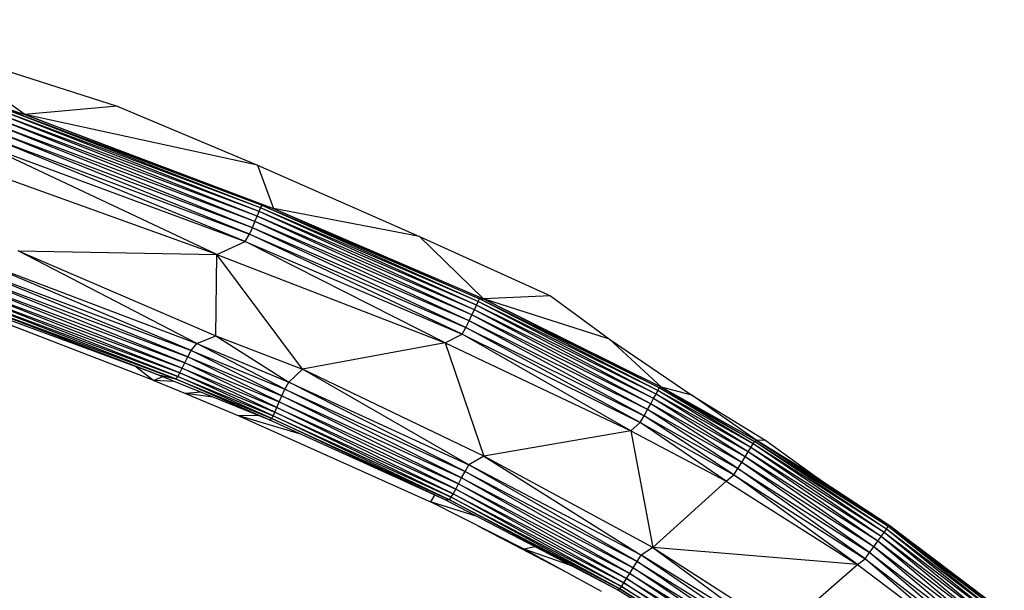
# Paper-space layout '_Inferior' of a CAD drawing. Header units: millimetres. Extents: x -164 to 39, y -67 to 65.
# Tile 7 of 7: x -14 to 26, y 18 to 41. Entities that reach past the tile are written whole.
import ezdxf

# ---------------------------------------------------------------- set-up
doc = ezdxf.new("R2010")
doc.units = ezdxf.units.MM

psp = doc.layouts.new('_Inferior')

# ---------------------------------------------------------------- linework, layer by layer
at = {"color": 7, "linetype": 'Continuous', "lineweight": 25}
for p, q in [((-24.942, 40.983), (-13.484, 37.162)), ((-17.423, 39.948), (-9.761, 37.496)), ((-13.484, 37.162), (-17.423, 39.948)), ((-4.054, 33.257), (-14.492, 37.337)), ((-3.993, 33.407), (-14.492, 37.337)), ((-3.993, 33.407), (-14.341, 37.408)), ((-3.922, 33.505), (-14.341, 37.408)), ((-14.341, 37.408), (-13.484, 37.162)), ((-9.761, 37.496), (-13.484, 37.162)), ((-9.761, 37.496), (-4.123, 35.131)), ((-4.218, 32.851), (-14.615, 36.998)), ((-4.129, 33.07), (-14.615, 36.998)), ((-4.129, 33.07), (-14.551, 37.188)), ((-4.054, 33.257), (-14.551, 37.188)), ((-3.922, 33.505), (-13.484, 37.162)), ((-13.484, 37.162), (-3.468, 33.382)), ((-4.123, 35.131), (-13.484, 37.162)), ((-4.434, 32.34), (-14.782, 36.526)), ((-4.32, 32.606), (-14.782, 36.526)), ((-4.32, 32.606), (-14.693, 36.776)), ((-4.218, 32.851), (-14.693, 36.776)), ((-4.609, 32.05), (-14.89, 36.256)), ((-14.89, 36.256), (-4.434, 32.34)), ((-5.752, 31.522), (-17.442, 35.733)), ((-5.752, 31.522), (-15.186, 35.962)), ((-15.186, 35.962), (-4.609, 32.05)), ((-4.123, 35.131), (2.401, 32.246)), ((-4.123, 35.131), (-3.468, 33.382)), ((-4.054, 33.257), (-3.993, 33.407)), ((-3.993, 33.407), (-3.922, 33.505)), ((4.703, 29.489), (-3.993, 33.407)), ((4.771, 29.636), (-3.993, 33.407)), ((4.771, 29.636), (-3.922, 33.505)), ((4.826, 29.74), (-3.922, 33.505)), ((-3.468, 33.382), (-3.922, 33.505)), ((-3.468, 33.382), (4.826, 29.74)), ((-3.468, 33.382), (4.977, 29.743)), ((2.401, 32.246), (-3.468, 33.382)), ((-4.218, 32.851), (-4.129, 33.07)), ((-4.129, 33.07), (-4.054, 33.257)), ((4.515, 29.091), (-4.129, 33.07)), ((4.617, 29.305), (-4.129, 33.07)), ((4.617, 29.305), (-4.054, 33.257)), ((4.703, 29.489), (-4.054, 33.257)), ((-4.434, 32.34), (-4.32, 32.606)), ((-4.32, 32.606), (-4.218, 32.851)), ((4.272, 28.59), (-4.32, 32.606)), ((4.399, 28.851), (-4.32, 32.606)), ((4.399, 28.851), (-4.218, 32.851)), ((4.515, 29.091), (-4.218, 32.851)), ((-4.609, 32.05), (-4.434, 32.34)), ((4.123, 28.314), (-4.434, 32.34)), ((-4.434, 32.34), (4.272, 28.59)), ((4.977, 29.743), (2.401, 32.246)), ((2.401, 32.246), (7.679, 29.86)), ((-5.752, 31.522), (-4.609, 32.05)), ((3.437, 27.965), (-4.609, 32.05)), ((-4.609, 32.05), (4.123, 28.314)), ((-15.817, 31.461), (-6.565, 27.942)), ((-6.788, 27.665), (-15.817, 31.461)), ((-6.565, 27.942), (-13.751, 31.678)), ((-13.751, 31.678), (-5.789, 28.247)), ((-13.751, 31.678), (-5.752, 31.522)), ((-5.789, 28.247), (-5.752, 31.522)), ((-5.752, 31.522), (3.437, 27.965)), ((-2.306, 26.914), (-5.752, 31.522)), ((-16.22, 31.186), (-6.788, 27.665)), ((-6.919, 27.402), (-16.22, 31.186)), ((-8.199, 26.711), (-19.118, 30.724)), ((-16.462, 30.669), (-7.036, 27.159)), ((-7.144, 26.943), (-16.462, 30.669)), ((-7.036, 27.159), (-16.357, 30.917)), ((-16.357, 30.917), (-6.919, 27.402)), ((-16.642, 30.26), (-7.24, 26.76)), ((-7.323, 26.614), (-16.642, 30.26)), ((-16.558, 30.448), (-7.144, 26.943)), ((-7.24, 26.76), (-16.558, 30.448)), ((-16.926, 30.051), (-7.411, 26.516)), ((-8.199, 26.711), (-16.926, 30.051)), ((-16.719, 30.111), (-7.323, 26.614)), ((-7.411, 26.516), (-16.719, 30.111)), ((4.771, 29.636), (4.826, 29.74)), ((4.826, 29.74), (4.977, 29.743)), ((12.005, 26.049), (4.826, 29.74)), ((12.06, 26.154), (4.826, 29.74)), ((7.679, 29.86), (4.977, 29.743)), ((12.06, 26.154), (4.977, 29.743)), ((4.977, 29.743), (12.147, 26.189)), ((10.058, 28.118), (4.977, 29.743)), ((7.679, 29.86), (10.058, 28.118)), ((-8.291, 26.459), (-16.68, 29.688)), ((4.617, 29.305), (4.703, 29.489)), ((4.703, 29.489), (4.771, 29.636)), ((11.833, 25.727), (4.703, 29.489)), ((11.93, 25.905), (4.703, 29.489)), ((11.93, 25.905), (4.771, 29.636)), ((12.005, 26.049), (4.771, 29.636)), ((4.399, 28.851), (4.515, 29.091)), ((4.515, 29.091), (4.617, 29.305)), ((11.589, 25.284), (4.515, 29.091)), ((11.719, 25.518), (4.515, 29.091)), ((11.719, 25.518), (4.617, 29.305)), ((11.833, 25.727), (4.617, 29.305)), ((4.123, 28.314), (4.272, 28.59)), ((4.272, 28.59), (4.399, 28.851)), ((11.292, 24.764), (4.272, 28.59)), ((4.272, 28.59), (11.446, 25.031)), ((11.446, 25.031), (4.399, 28.851)), ((11.589, 25.284), (4.399, 28.851)), ((-6.565, 27.942), (-5.789, 28.247)), ((-5.789, 28.247), (-2.306, 26.914)), ((-5.789, 28.247), (-2.858, 26.391)), ((3.437, 27.965), (4.123, 28.314)), ((10.92, 24.419), (4.123, 28.314)), ((4.123, 28.314), (11.292, 24.764)), ((-6.788, 27.665), (-6.565, 27.942)), ((-3.014, 26.104), (-6.565, 27.942)), ((-6.565, 27.942), (-2.858, 26.391)), ((3.437, 27.965), (-2.306, 26.914)), ((3.437, 27.965), (10.92, 24.419)), ((3.437, 27.965), (5, 23.399)), ((10.058, 28.118), (13.364, 25.859)), ((10.058, 28.118), (12.147, 26.189)), ((-7.036, 27.159), (-6.919, 27.402)), ((-6.919, 27.402), (-6.788, 27.665)), ((-6.919, 27.402), (-3.135, 25.838)), ((-3.244, 25.592), (-6.919, 27.402)), ((-6.788, 27.665), (-3.014, 26.104)), ((-3.135, 25.838), (-6.788, 27.665)), ((-9.003, 27.006), (-8.291, 26.459)), ((-7.144, 26.943), (-7.036, 27.159)), ((-7.036, 27.159), (-3.244, 25.592)), ((-3.341, 25.372), (-7.036, 27.159)), ((-7.938, 26.605), (-8.291, 26.459)), ((-3.64, 24.863), (-8.199, 26.711)), ((-8.199, 26.711), (-7.411, 26.516)), ((-7.411, 26.516), (-7.323, 26.614)), ((-7.323, 26.614), (-7.24, 26.76)), ((-7.323, 26.614), (-3.49, 25.031)), ((-3.543, 24.92), (-7.323, 26.614)), ((-7.24, 26.76), (-7.144, 26.943)), ((-7.24, 26.76), (-3.424, 25.183)), ((-3.49, 25.031), (-7.24, 26.76)), ((-7.144, 26.943), (-3.341, 25.372)), ((-3.424, 25.183), (-7.144, 26.943)), ((-2.858, 26.391), (-2.306, 26.914)), ((4.395, 23.063), (-2.306, 26.914)), ((5, 23.399), (-2.306, 26.914)), ((-7.474, 26.417), (-8.291, 26.459)), ((-8.291, 26.459), (-7.011, 25.934)), ((-7.411, 26.516), (-3.543, 24.92)), ((-3.64, 24.863), (-7.411, 26.516)), ((-3.014, 26.104), (-2.858, 26.391)), ((4.239, 22.787), (-2.858, 26.391)), ((-2.858, 26.391), (4.395, 23.063)), ((12.147, 26.189), (12.06, 26.154)), ((12.147, 26.189), (15.896, 24)), ((12.147, 26.189), (15.961, 24.045)), ((13.364, 25.859), (12.147, 26.189)), ((-6.388, 25.977), (-7.011, 25.934)), ((-5.904, 25.781), (-7.011, 25.934)), ((-7.011, 25.934), (-4.866, 25.024)), ((-3.244, 25.592), (-3.135, 25.838)), ((-3.135, 25.838), (-3.014, 26.104)), ((-3.135, 25.838), (4.102, 22.528)), ((3.976, 22.29), (-3.135, 25.838)), ((-3.014, 26.104), (4.239, 22.787)), ((4.102, 22.528), (-3.014, 26.104)), ((11.833, 25.727), (11.93, 25.905)), ((11.93, 25.905), (12.005, 26.049)), ((15.644, 23.586), (11.93, 25.905)), ((15.75, 23.76), (11.93, 25.905)), ((12.005, 26.049), (12.06, 26.154)), ((15.75, 23.76), (12.005, 26.049)), ((15.835, 23.899), (12.005, 26.049)), ((15.835, 23.899), (12.06, 26.154)), ((15.896, 24), (12.06, 26.154)), ((15.961, 24.045), (13.364, 25.859)), ((13.364, 25.859), (16.343, 24.037)), ((-3.424, 25.183), (-3.341, 25.372)), ((-3.341, 25.372), (-3.244, 25.592)), ((-3.341, 25.372), (3.862, 22.077)), ((3.763, 21.895), (-3.341, 25.372)), ((-3.244, 25.592), (3.976, 22.29)), ((3.862, 22.077), (-3.244, 25.592)), ((11.589, 25.284), (11.719, 25.518)), ((11.719, 25.518), (11.833, 25.727)), ((15.379, 23.155), (11.719, 25.518)), ((15.519, 23.383), (11.719, 25.518)), ((15.519, 23.383), (11.833, 25.727)), ((15.644, 23.586), (11.833, 25.727)), ((-4.089, 25.045), (-4.866, 25.024)), ((-2.422, 24.31), (-4.866, 25.024)), ((-4.866, 25.024), (2.848, 21.562)), ((-3.543, 24.92), (-3.49, 25.031)), ((-3.49, 25.031), (-3.424, 25.183)), ((-3.49, 25.031), (3.682, 21.749)), ((3.618, 21.643), (-3.49, 25.031)), ((-3.424, 25.183), (3.763, 21.895)), ((3.682, 21.749), (-3.424, 25.183)), ((11.292, 24.764), (11.446, 25.031)), ((11.446, 25.031), (11.589, 25.284)), ((15.062, 22.648), (11.446, 25.031)), ((11.446, 25.031), (15.226, 22.908)), ((15.226, 22.908), (11.589, 25.284)), ((15.379, 23.155), (11.589, 25.284)), ((-3.64, 24.863), (-3.543, 24.92)), ((3.418, 21.657), (-3.64, 24.863)), ((-3.543, 24.92), (3.618, 21.643)), ((3.418, 21.657), (-3.543, 24.92)), ((10.92, 24.419), (11.292, 24.764)), ((14.752, 22.394), (11.292, 24.764)), ((11.292, 24.764), (15.062, 22.648)), ((10.92, 24.419), (5, 23.399)), ((10.92, 24.419), (14.752, 22.394)), ((10.92, 24.419), (11.801, 19.733)), ((15.75, 23.76), (15.835, 23.899)), ((15.835, 23.899), (15.896, 24)), ((21.112, 20.336), (15.835, 23.899)), ((21.206, 20.469), (15.835, 23.899)), ((15.896, 24), (15.961, 24.045)), ((21.206, 20.469), (15.896, 24)), ((21.274, 20.567), (15.896, 24)), ((21.274, 20.567), (15.961, 24.045)), ((15.961, 24.045), (21.335, 20.613)), ((18.528, 22.469), (15.961, 24.045)), ((16.343, 24.037), (15.961, 24.045)), ((16.343, 24.037), (18.528, 22.469)), ((5, 23.399), (4.395, 23.063)), ((5, 23.399), (11.332, 19.424)), ((11.801, 19.733), (5, 23.399)), ((15.519, 23.383), (15.644, 23.586)), ((15.644, 23.586), (15.75, 23.76)), ((20.853, 19.977), (15.644, 23.586)), ((20.993, 20.171), (15.644, 23.586)), ((20.993, 20.171), (15.75, 23.76)), ((21.112, 20.336), (15.75, 23.76)), ((4.239, 22.787), (4.395, 23.063)), ((11.332, 19.424), (4.395, 23.063)), ((11.166, 19.161), (4.395, 23.063)), ((15.226, 22.908), (15.379, 23.155)), ((15.379, 23.155), (15.519, 23.383)), ((20.524, 19.525), (15.379, 23.155)), ((20.696, 19.76), (15.379, 23.155)), ((20.696, 19.76), (15.519, 23.383)), ((20.853, 19.977), (15.519, 23.383)), ((4.102, 22.528), (4.239, 22.787)), ((11.012, 18.912), (4.239, 22.787)), ((4.239, 22.787), (11.166, 19.161)), ((14.752, 22.394), (15.062, 22.648)), ((15.062, 22.648), (15.226, 22.908)), ((20.037, 19.038), (15.062, 22.648)), ((15.062, 22.648), (20.342, 19.277)), ((20.342, 19.277), (15.226, 22.908)), ((15.226, 22.908), (20.524, 19.525)), ((3.862, 22.077), (3.976, 22.29)), ((3.976, 22.29), (4.102, 22.528)), ((3.976, 22.29), (10.87, 18.682)), ((10.742, 18.477), (3.976, 22.29)), ((4.102, 22.528), (11.012, 18.912)), ((10.87, 18.682), (4.102, 22.528)), ((14.752, 22.394), (11.801, 19.733)), ((14.752, 22.394), (20.037, 19.038)), ((18.528, 22.469), (21.335, 20.613)), ((3.015, 21.84), (2.848, 21.562)), ((3.682, 21.749), (3.763, 21.895)), ((3.763, 21.895), (3.862, 22.077)), ((3.763, 21.895), (10.631, 18.302)), ((10.54, 18.161), (3.763, 21.895)), ((3.862, 22.077), (10.742, 18.477)), ((10.631, 18.302), (3.862, 22.077)), ((4.733, 20.97), (2.848, 21.562)), ((6.625, 19.656), (2.848, 21.562)), ((10.371, 18.027), (3.418, 21.657)), ((3.418, 21.657), (3.618, 21.643)), ((3.618, 21.643), (3.682, 21.749)), ((3.618, 21.643), (10.471, 18.059)), ((10.371, 18.027), (3.618, 21.643)), ((3.682, 21.749), (10.54, 18.161)), ((10.471, 18.059), (3.682, 21.749)), ((4.75, 20.602), (8.292, 18.743)), ((20.993, 20.171), (21.112, 20.336)), ((21.112, 20.336), (21.206, 20.469)), ((25.577, 16.68), (21.112, 20.336)), ((25.711, 16.834), (21.112, 20.336)), ((21.206, 20.469), (21.274, 20.567)), ((25.711, 16.834), (21.206, 20.469)), ((25.818, 16.957), (21.206, 20.469)), ((21.335, 20.613), (21.274, 20.567)), ((25.818, 16.957), (21.274, 20.567)), ((25.895, 17.048), (21.274, 20.567)), ((21.335, 20.613), (25.895, 17.048)), ((21.335, 20.613), (25.95, 17.095)), ((20.696, 19.76), (20.853, 19.977)), ((20.853, 19.977), (20.993, 20.171)), ((25.241, 16.298), (20.853, 19.977)), ((25.419, 16.5), (20.853, 19.977)), ((25.419, 16.5), (20.993, 20.171)), ((25.577, 16.68), (20.993, 20.171)), ((22.328, 19.856), (25.926, 17.131)), ((7.06, 19.755), (6.625, 19.656)), ((9.735, 17.954), (6.625, 19.656)), ((8.464, 19.022), (6.625, 19.656)), ((11.166, 19.161), (11.332, 19.424)), ((11.801, 19.733), (11.332, 19.424)), ((16.467, 15.905), (11.332, 19.424)), ((16.648, 16.156), (11.332, 19.424)), ((11.801, 19.733), (16.993, 16.393)), ((20.037, 19.038), (11.801, 19.733)), ((11.801, 19.733), (16.648, 16.156)), ((20.342, 19.277), (20.524, 19.525)), ((20.524, 19.525), (20.696, 19.76)), ((24.843, 15.85), (20.524, 19.525)), ((20.524, 19.525), (25.047, 16.08)), ((25.047, 16.08), (20.696, 19.76)), ((25.241, 16.298), (20.696, 19.76)), ((11.012, 18.912), (11.166, 19.161)), ((11.166, 19.161), (16.467, 15.905)), ((16.296, 15.667), (11.166, 19.161)), ((16.993, 16.393), (20.037, 19.038)), ((20.037, 19.038), (20.342, 19.277)), ((20.037, 19.038), (24.598, 15.611)), ((24.598, 15.611), (20.342, 19.277)), ((20.342, 19.277), (24.843, 15.85)), ((10.742, 18.477), (10.87, 18.682)), ((10.87, 18.682), (11.012, 18.912)), ((10.87, 18.682), (16.137, 15.448)), ((15.994, 15.252), (10.87, 18.682)), ((11.012, 18.912), (16.296, 15.667)), ((16.137, 15.448), (11.012, 18.912)), ((10.54, 18.161), (10.631, 18.302)), ((10.631, 18.302), (10.742, 18.477)), ((10.631, 18.302), (15.872, 15.085)), ((15.772, 14.95), (10.631, 18.302)), ((10.742, 18.477), (15.994, 15.252)), ((15.872, 15.085), (10.742, 18.477)), ((10.371, 18.027), (10.471, 18.059)), ((15.605, 14.823), (10.371, 18.027)), ((15.25, 14.984), (10.371, 18.027)), ((10.471, 18.059), (10.54, 18.161)), ((10.471, 18.059), (15.697, 14.852)), ((15.605, 14.823), (10.471, 18.059)), ((10.54, 18.161), (15.772, 14.95)), ((15.697, 14.852), (10.54, 18.161))]:
    psp.add_line(p, q, dxfattribs=at)

doc.saveas('drawing.dxf')
